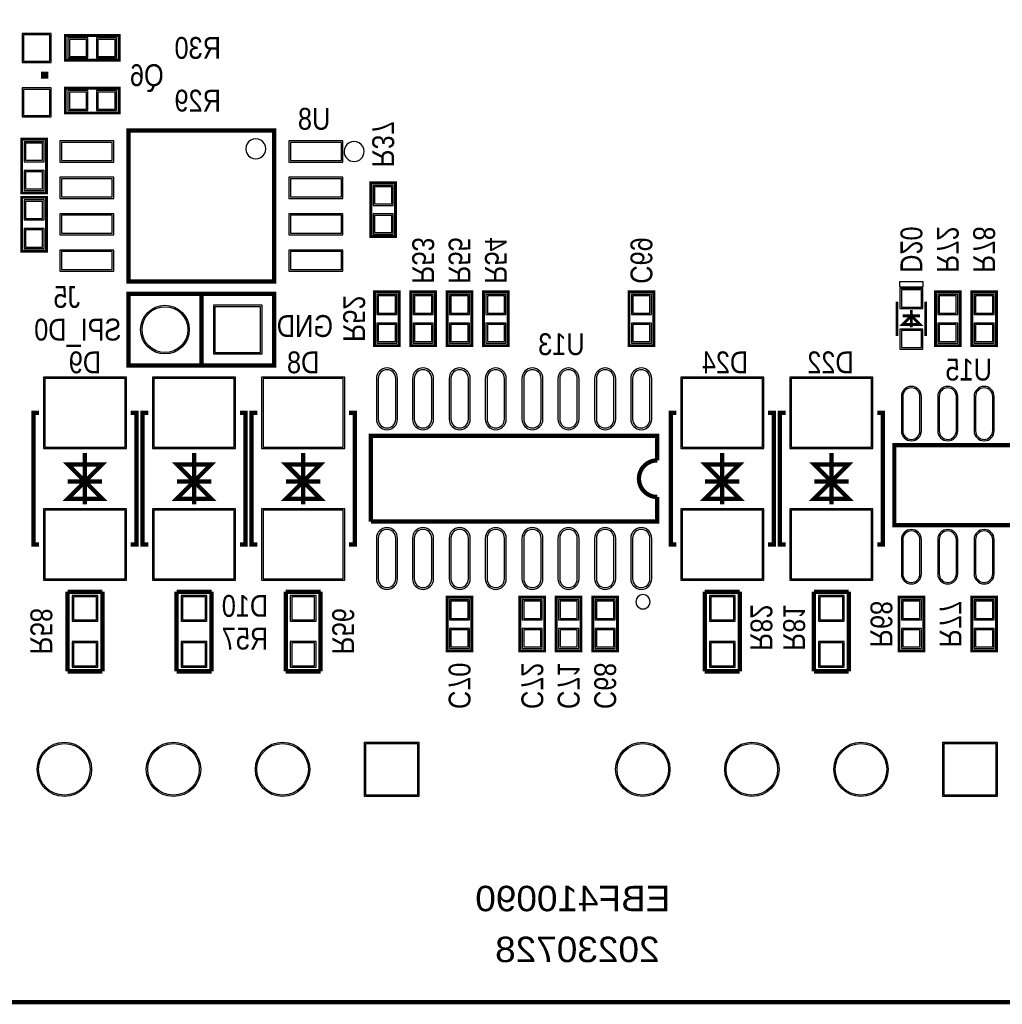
# Model space of a CAD drawing. Extents: x 0 to 137, y 0 to 82.
# Tile 2 of 10: x 19 to 53, y 0 to 34. Entities that reach past the tile are written whole.
import ezdxf
from ezdxf.enums import TextEntityAlignment as Align

# ---------------------------------------------------------------- set-up
doc = ezdxf.new("R2010")
doc.units = 0
for name, color, linetype in [('BG_OUTLINE', 80, 'CONTINUOUS'), ('BG_SILKSCREEN_BOTTOM', 40, 'CONTINUOUS'), ('PG_SILKSCREEN_BOTTOM', 140, 'CONTINUOUS'), ('PIN_BOTTOM', 202, 'CONTINUOUS'), ('PIN_SOLDERMASK_BOTTOM', 231, 'CONTINUOUS'), ('RD_SILKSCREEN_BOTTOM', 2, 'CONTINUOUS')]:
    doc.layers.add(name, color=color, linetype=linetype)

msp = doc.modelspace()

# ---------------------------------------------------------------- linework, layer by layer
at = {"layer": 'BG_OUTLINE'}
msp.add_lwpolyline([(3.048, 0, -0.414214), (0, 3.048), (0, 78.951836, -0.414214), (3.048, 81.999836), (133.951726, 81.999836, -0.414214), (136.999726, 78.951836), (136.999726, 3.048, -0.414214), (133.951726, 0)], format="xyb", close=True, dxfattribs=at)
at = {"layer": 'BG_OUTLINE', "const_width": 0.1524}
msp.add_lwpolyline([(3.048, 0), (133.951726, 0)], dxfattribs=at)
at = {"layer": 'PG_SILKSCREEN_BOTTOM'}
for points, const_width in [([(20.1422, 32.9057), (22.0218, 32.9057), (22.0218, 33.7693), (20.1422, 33.7693), (20.1422, 32.9057)], 0.1016), ([(19.4183, 32.512), (19.4183, 32.258)], 0.254), ([(22.0218, 31.9278), (20.1422, 31.9278), (20.1422, 31.0642), (22.0218, 31.0642), (22.0218, 31.9278)], 0.1016), ([(27.432, 25.172924), (22.352, 25.172924), (22.352, 30.453076), (27.432, 30.453076), (27.432, 25.172924)], 0.1524), ([(18.6182, 30.1498), (18.6182, 28.2702), (19.4818, 28.2702), (19.4818, 30.1498), (18.6182, 30.1498)], 0.1016), ([(30.8102, 28.6258), (30.8102, 26.7462), (31.6738, 26.7462), (31.6738, 28.6258), (30.8102, 28.6258)], 0.1016), ([(19.4818, 26.2382), (19.4818, 28.1178), (18.6182, 28.1178), (18.6182, 26.2382), (19.4818, 26.2382)], 0.1016), ([(27.432, 24.744934), (22.352, 24.744934), (22.352, 22.245066), (27.432, 22.245066), (27.432, 24.744934)], 0.150114), ([(24.892, 24.744934), (24.892, 22.245066)], 0.150114), ([(30.9372, 24.8158), (30.9372, 22.9362), (31.8008, 22.9362), (31.8008, 24.8158), (30.9372, 24.8158)], 0.1016), ([(32.2072, 24.8158), (32.2072, 22.9362), (33.0708, 22.9362), (33.0708, 24.8158), (32.2072, 24.8158)], 0.1016), ([(33.4772, 24.8158), (33.4772, 22.9362), (34.3408, 22.9362), (34.3408, 24.8158), (33.4772, 24.8158)], 0.1016), ([(34.7472, 24.8158), (34.7472, 22.9362), (35.6108, 22.9362), (35.6108, 24.8158), (34.7472, 24.8158)], 0.1016), ([(40.6908, 22.9362), (40.6908, 24.8158), (39.8272, 24.8158), (39.8272, 22.9362), (40.6908, 22.9362)], 0.1016), ([(50.526188, 24.8158), (50.526188, 22.9362), (51.389788, 22.9362), (51.389788, 24.8158), (50.526188, 24.8158)], 0.1016), ([(52.659788, 22.9362), (52.659788, 24.8158), (51.796188, 24.8158), (51.796188, 22.9362), (52.659788, 22.9362)], 0.1016), ([(49.187862, 24.475948), (49.187862, 23.276052)], 0.100076), ([(50.188114, 24.475948), (50.188114, 23.276052)], 0.100076), ([(49.687988, 24.175974), (49.687988, 23.576026)], 0.100076), ([(49.388014, 23.676102), (49.687988, 23.976076), (49.987962, 23.676102), (49.388014, 23.676102)], 0.100076), ([(49.388014, 23.976076), (49.987962, 23.976076)], 0.100076), ([(19.228054, 20.58797), (19.027902, 20.58797), (19.027902, 15.98803), (19.228054, 15.98803)], 0.150114), ([(22.427946, 20.58797), (22.628098, 20.58797), (22.628098, 15.98803), (22.427946, 15.98803)], 0.150114), ([(23.038054, 20.58797), (22.837902, 20.58797), (22.837902, 15.98803), (23.038054, 15.98803)], 0.150114), ([(26.237946, 20.58797), (26.438098, 20.58797), (26.438098, 15.98803), (26.237946, 15.98803)], 0.150114), ([(26.848054, 20.58797), (26.647902, 20.58797), (26.647902, 15.98803), (26.848054, 15.98803)], 0.150114), ([(30.047946, 20.58797), (30.248098, 20.58797), (30.248098, 15.98803), (30.047946, 15.98803)], 0.150114), ([(41.484042, 20.58797), (41.28389, 20.58797), (41.28389, 15.98803), (41.484042, 15.98803)], 0.150114), ([(44.683934, 20.58797), (44.884086, 20.58797), (44.884086, 15.98803), (44.683934, 15.98803)], 0.150114), ([(45.294042, 20.58797), (45.09389, 20.58797), (45.09389, 15.98803), (45.294042, 15.98803)], 0.150114), ([(48.493934, 20.58797), (48.694086, 20.58797), (48.694086, 15.98803), (48.493934, 15.98803)], 0.150114), ([(54.09311, 19.461226), (49.092866, 19.461226), (49.092866, 16.66113), (54.09311, 16.66113), (54.09311, 19.461226)], 0.150114), ([(20.828, 19.187922), (20.828, 17.388078)], 0.150114), ([(24.638, 19.187922), (24.638, 17.388078)], 0.150114), ([(28.448, 19.187922), (28.448, 17.388078)], 0.150114), ([(43.083988, 19.187922), (43.083988, 17.388078)], 0.150114), ([(46.893988, 19.187922), (46.893988, 17.388078)], 0.150114), ([(20.228052, 18.788126), (21.427948, 18.788126), (20.828, 18.187924), (20.228052, 18.788126)], 0.150114), ([(24.038052, 18.788126), (25.237948, 18.788126), (24.638, 18.187924), (24.038052, 18.788126)], 0.150114), ([(27.848052, 18.788126), (29.047948, 18.788126), (28.448, 18.187924), (27.848052, 18.788126)], 0.150114), ([(42.48404, 18.788126), (43.683936, 18.788126), (43.083988, 18.187924), (42.48404, 18.788126)], 0.150114), ([(46.29404, 18.788126), (47.493936, 18.788126), (46.893988, 18.187924), (46.29404, 18.788126)], 0.150114), ([(21.427948, 17.587976), (20.228052, 17.587976), (20.828, 18.187924), (21.427948, 17.587976)], 0.150114), ([(20.228052, 18.187924), (21.427948, 18.187924)], 0.150114), ([(21.427948, 18.187924), (20.228052, 18.187924)], 0.150114), ([(25.237948, 17.587976), (24.038052, 17.587976), (24.638, 18.187924), (25.237948, 17.587976)], 0.150114), ([(24.038052, 18.187924), (25.237948, 18.187924)], 0.150114), ([(25.237948, 18.187924), (24.038052, 18.187924)], 0.150114), ([(29.047948, 17.587976), (27.848052, 17.587976), (28.448, 18.187924), (29.047948, 17.587976)], 0.150114), ([(27.848052, 18.187924), (29.047948, 18.187924)], 0.150114), ([(29.047948, 18.187924), (27.848052, 18.187924)], 0.150114), ([(43.683936, 17.587976), (42.48404, 17.587976), (43.083988, 18.187924), (43.683936, 17.587976)], 0.150114), ([(42.48404, 18.187924), (43.683936, 18.187924)], 0.150114), ([(43.683936, 18.187924), (42.48404, 18.187924)], 0.150114), ([(47.493936, 17.587976), (46.29404, 17.587976), (46.893988, 18.187924), (47.493936, 17.587976)], 0.150114), ([(46.29404, 18.187924), (47.493936, 18.187924)], 0.150114), ([(47.493936, 18.187924), (46.29404, 18.187924)], 0.150114), ([(40.81399, 17.288002), (40.81399, 16.787876), (30.81401, 16.787876)], 0.150114), ([(20.2184, 14.3383), (20.2184, 11.557)], 0.1524), ([(21.4376, 14.3383), (20.2184, 14.3383)], 0.1524), ([(21.4376, 11.557), (21.4376, 14.3383)], 0.1524), ([(24.0284, 14.3383), (24.0284, 11.557)], 0.1524), ([(25.2476, 14.3383), (24.0284, 14.3383)], 0.1524), ([(25.2476, 11.557), (25.2476, 14.3383)], 0.1524), ([(27.8384, 14.3383), (27.8384, 11.557)], 0.1524), ([(29.0576, 14.3383), (27.8384, 14.3383)], 0.1524), ([(29.0576, 11.557), (29.0576, 14.3383)], 0.1524), ([(33.4772, 14.1478), (33.4772, 12.2682), (34.3408, 12.2682), (34.3408, 14.1478), (33.4772, 14.1478)], 0.1016), ([(36.8808, 12.2682), (36.8808, 14.1478), (36.0172, 14.1478), (36.0172, 12.2682), (36.8808, 12.2682)], 0.1016), ([(37.2872, 14.1478), (37.2872, 12.2682), (38.1508, 12.2682), (38.1508, 14.1478), (37.2872, 14.1478)], 0.1016), ([(38.56228, 14.1478), (38.56228, 12.2682), (39.42588, 12.2682), (39.42588, 14.1478), (38.56228, 14.1478)], 0.1016), ([(42.474388, 14.3383), (42.474388, 11.557)], 0.1524), ([(43.693588, 14.3383), (42.474388, 14.3383)], 0.1524), ([(43.693588, 11.557), (43.693588, 14.3383)], 0.1524), ([(46.284388, 14.3383), (46.284388, 11.557)], 0.1524), ([(47.503588, 14.3383), (46.284388, 14.3383)], 0.1524), ([(47.503588, 11.557), (47.503588, 14.3383)], 0.1524), ([(50.119788, 12.2682), (50.119788, 14.1478), (49.256188, 14.1478), (49.256188, 12.2682), (50.119788, 12.2682)], 0.1016), ([(51.796188, 14.1478), (51.796188, 12.2682), (52.659788, 12.2682), (52.659788, 14.1478), (51.796188, 14.1478)], 0.1016), ([(20.2184, 11.557), (21.4376, 11.557)], 0.1524), ([(24.0284, 11.557), (25.2476, 11.557)], 0.1524), ([(27.8384, 11.557), (29.0576, 11.557)], 0.1524), ([(42.474388, 11.557), (43.693588, 11.557)], 0.1524), ([(46.284388, 11.557), (47.503588, 11.557)], 0.1524)]:
    msp.add_lwpolyline(points, dxfattribs=dict(at, const_width=const_width))
for points in [[(27.142186, 29.812996, 1), (26.441814, 29.813004, 1)], [(30.576012, 29.718, 1), (29.876112, 29.71816, 1)], [(40.564054, 13.988034, 1), (40.063946, 13.987966, 1)]]:
    msp.add_lwpolyline(points, format="xyb", close=True, dxfattribs=at)
msp.add_lwpolyline([(49.287938, 25.175972), (50.088038, 25.175972), (50.088038, 24.976074), (49.287938, 24.976074)], close=True, dxfattribs=at)
at = {"layer": 'PG_SILKSCREEN_BOTTOM', "const_width": 0.150114}
msp.add_lwpolyline([(30.81401, 16.787876), (30.81401, 19.788124), (40.81399, 19.788124), (40.81399, 18.92808, 0.999984), (40.81399, 17.64792), (40.81399, 17.288002)], format="xyb", dxfattribs=at)
at = {"layer": 'PIN_BOTTOM'}
for points in [[(19.5961, 33.7947), (18.6817, 33.7947), (18.6817, 32.8803), (19.5961, 32.8803)], [(20.282408, 33.63722), (20.282408, 33.03778), (20.881848, 33.03778), (20.881848, 33.63722)], [(21.282152, 33.63722), (21.282152, 33.03778), (21.881592, 33.03778), (21.881592, 33.63722)], [(19.5961, 31.8897), (18.6817, 31.8897), (18.6817, 30.9753), (19.5961, 30.9753)], [(20.881848, 31.19628), (20.881848, 31.79572), (20.282408, 31.79572), (20.282408, 31.19628)], [(21.881592, 31.19628), (21.881592, 31.79572), (21.282152, 31.79572), (21.282152, 31.19628)], [(19.34972, 30.009592), (18.75028, 30.009592), (18.75028, 29.410152), (19.34972, 29.410152)], [(20.003008, 29.4005), (21.781008, 29.4005), (21.781008, 30.0355), (20.003008, 30.0355)], [(28.002992, 29.4005), (29.780992, 29.4005), (29.780992, 30.0355), (28.002992, 30.0355)], [(19.34972, 29.009848), (18.75028, 29.009848), (18.75028, 28.410408), (19.34972, 28.410408)], [(20.003008, 28.1305), (21.781008, 28.1305), (21.781008, 28.7655), (20.003008, 28.7655)], [(28.002992, 28.1305), (29.780992, 28.1305), (29.780992, 28.7655), (28.002992, 28.7655)], [(31.54172, 28.485592), (30.94228, 28.485592), (30.94228, 27.886152), (31.54172, 27.886152)], [(18.75028, 27.378152), (19.34972, 27.378152), (19.34972, 27.977592), (18.75028, 27.977592)], [(20.003008, 26.8605), (21.781008, 26.8605), (21.781008, 27.4955), (20.003008, 27.4955)], [(28.002992, 26.8605), (29.780992, 26.8605), (29.780992, 27.4955), (28.002992, 27.4955)], [(31.54172, 27.485848), (30.94228, 27.485848), (30.94228, 26.886408), (31.54172, 26.886408)], [(18.75028, 26.378408), (19.34972, 26.378408), (19.34972, 26.977848), (18.75028, 26.977848)], [(20.003008, 25.5905), (21.781008, 25.5905), (21.781008, 26.2255), (20.003008, 26.2255)], [(28.002992, 25.5905), (29.780992, 25.5905), (29.780992, 26.2255), (28.002992, 26.2255)], [(50.038, 24.885904), (49.337976, 24.885904), (49.337976, 24.285956), (50.038, 24.285956)], [(31.66872, 24.675592), (31.06928, 24.675592), (31.06928, 24.076152), (31.66872, 24.076152)], [(32.93872, 24.675592), (32.33928, 24.675592), (32.33928, 24.076152), (32.93872, 24.076152)], [(34.20872, 24.675592), (33.60928, 24.675592), (33.60928, 24.076152), (34.20872, 24.076152)], [(35.47872, 24.675592), (34.87928, 24.675592), (34.87928, 24.076152), (35.47872, 24.076152)], [(39.95928, 24.076152), (40.55872, 24.076152), (40.55872, 24.675592), (39.95928, 24.675592)], [(51.257708, 24.675592), (50.658268, 24.675592), (50.658268, 24.076152), (51.257708, 24.076152)], [(51.928268, 24.076152), (52.527708, 24.076152), (52.527708, 24.675592), (51.928268, 24.675592)], [(26.9621, 22.6949), (26.9621, 24.294846), (25.362154, 24.294846), (25.362154, 22.6949)], [(31.66872, 23.675848), (31.06928, 23.675848), (31.06928, 23.076408), (31.66872, 23.076408)], [(32.93872, 23.675848), (32.33928, 23.675848), (32.33928, 23.076408), (32.93872, 23.076408)], [(34.20872, 23.675848), (33.60928, 23.675848), (33.60928, 23.076408), (34.20872, 23.076408)], [(35.47872, 23.675848), (34.87928, 23.675848), (34.87928, 23.076408), (35.47872, 23.076408)], [(39.95928, 23.076408), (40.55872, 23.076408), (40.55872, 23.675848), (39.95928, 23.675848)], [(50.038, 23.466044), (49.337976, 23.466044), (49.337976, 22.866096), (50.038, 22.866096)], [(51.257708, 23.675848), (50.658268, 23.675848), (50.658268, 23.076408), (51.257708, 23.076408)], [(51.928268, 23.076408), (52.527708, 23.076408), (52.527708, 23.675848), (51.928268, 23.675848)], [(22.228048, 21.787993), (19.427952, 21.787993), (19.427952, 19.387947), (22.228048, 19.387947)], [(26.038048, 21.787993), (23.237952, 21.787993), (23.237952, 19.387947), (26.038048, 19.387947)], [(29.848048, 21.787993), (27.047952, 21.787993), (27.047952, 19.387947), (29.848048, 19.387947)], [(44.484036, 21.787993), (41.68394, 21.787993), (41.68394, 19.387947), (44.484036, 19.387947)], [(48.294036, 21.787993), (45.49394, 21.787993), (45.49394, 19.387947), (48.294036, 19.387947)], [(22.228048, 17.188053), (19.427952, 17.188053), (19.427952, 14.788007), (22.228048, 14.788007)], [(26.038048, 17.188053), (23.237952, 17.188053), (23.237952, 14.788007), (26.038048, 14.788007)], [(29.848048, 17.188053), (27.047952, 17.188053), (27.047952, 14.788007), (29.848048, 14.788007)], [(44.484036, 17.188053), (41.68394, 17.188053), (41.68394, 14.788007), (44.484036, 14.788007)], [(48.294036, 17.188053), (45.49394, 17.188053), (45.49394, 14.788007), (48.294036, 14.788007)], [(21.22805, 14.15415), (20.42795, 14.15415), (20.42795, 13.35405), (21.22805, 13.35405)], [(25.03805, 14.15415), (24.23795, 14.15415), (24.23795, 13.35405), (25.03805, 13.35405)], [(28.84805, 14.15415), (28.04795, 14.15415), (28.04795, 13.35405), (28.84805, 13.35405)], [(43.484038, 14.15415), (42.683938, 14.15415), (42.683938, 13.35405), (43.484038, 13.35405)], [(47.294038, 14.15415), (46.493938, 14.15415), (46.493938, 13.35405), (47.294038, 13.35405)], [(34.20872, 14.007592), (33.60928, 14.007592), (33.60928, 13.408152), (34.20872, 13.408152)], [(36.14928, 13.408152), (36.74872, 13.408152), (36.74872, 14.007592), (36.14928, 14.007592)], [(38.01872, 14.007592), (37.41928, 14.007592), (37.41928, 13.408152), (38.01872, 13.408152)], [(39.2938, 14.007592), (38.69436, 14.007592), (38.69436, 13.408152), (39.2938, 13.408152)], [(49.388268, 13.408152), (49.987708, 13.408152), (49.987708, 14.007592), (49.388268, 14.007592)], [(52.527708, 14.007592), (51.928268, 14.007592), (51.928268, 13.408152), (52.527708, 13.408152)], [(34.20872, 13.007848), (33.60928, 13.007848), (33.60928, 12.408408), (34.20872, 12.408408)], [(36.14928, 12.408408), (36.74872, 12.408408), (36.74872, 13.007848), (36.14928, 13.007848)], [(38.01872, 13.007848), (37.41928, 13.007848), (37.41928, 12.408408), (38.01872, 12.408408)], [(39.2938, 13.007848), (38.69436, 13.007848), (38.69436, 12.408408), (39.2938, 12.408408)], [(49.388268, 12.408408), (49.987708, 12.408408), (49.987708, 13.007848), (49.388268, 13.007848)], [(52.527708, 13.007848), (51.928268, 13.007848), (51.928268, 12.408408), (52.527708, 12.408408)], [(21.22805, 12.55395), (20.42795, 12.55395), (20.42795, 11.75385), (21.22805, 11.75385)], [(25.03805, 12.55395), (24.23795, 12.55395), (24.23795, 11.75385), (25.03805, 11.75385)], [(28.84805, 12.55395), (28.04795, 12.55395), (28.04795, 11.75385), (28.84805, 11.75385)], [(43.484038, 12.55395), (42.683938, 12.55395), (42.683938, 11.75385), (43.484038, 11.75385)], [(47.294038, 12.55395), (46.493938, 12.55395), (46.493938, 11.75385), (47.294038, 11.75385)], [(32.438213, 9.032367), (32.438213, 7.232269), (30.638115, 7.232269), (30.638115, 9.032367)], [(52.638071, 9.032367), (52.638071, 7.232269), (50.837973, 7.232269), (50.837973, 9.032367)]]:
    msp.add_lwpolyline(points, close=True, dxfattribs=at)
for points in [[(31.06928, 21.78812), (31.06928, 20.36572, 1), (31.67888, 20.36572), (31.67888, 21.78812, 1)], [(32.32912, 21.78812), (32.32912, 20.36572, 1), (32.93872, 20.36572), (32.93872, 21.78812, 1)], [(33.60928, 21.78812), (33.60928, 20.36572, 1), (34.21888, 20.36572), (34.21888, 21.78812, 1)], [(34.86912, 21.78812), (34.86912, 20.36572, 1), (35.47872, 20.36572), (35.47872, 21.78812, 1)], [(36.14928, 21.78812), (36.14928, 20.36572, 1), (36.75888, 20.36572), (36.75888, 21.78812, 1)], [(37.40912, 21.78812), (37.40912, 20.36572, 1), (38.01872, 20.36572), (38.01872, 21.78812, 1)], [(38.68928, 21.78812), (38.68928, 20.36572, 1), (39.29888, 20.36572), (39.29888, 21.78812, 1)], [(39.94912, 21.78812), (39.94912, 20.36572, 1), (40.55872, 20.36572), (40.55872, 21.78812, 1)], [(49.388014, 21.161375), (49.388014, 19.961225, 1), (49.987962, 19.961225), (49.987962, 21.161375, 1)], [(50.658014, 21.161375), (50.658014, 19.961225, 1), (51.257962, 19.961225), (51.257962, 21.161375, 1)], [(51.928014, 21.161375), (51.928014, 19.961225, 1), (52.527962, 19.961225), (52.527962, 21.161375, 1)], [(31.06928, 16.21028), (31.06928, 14.78788, 1), (31.67888, 14.78788), (31.67888, 16.21028, 1)], [(32.32912, 16.21028), (32.32912, 14.78788, 1), (32.93872, 14.78788), (32.93872, 16.21028, 1)], [(33.60928, 16.21028), (33.60928, 14.78788, 1), (34.21888, 14.78788), (34.21888, 16.21028, 1)], [(34.86912, 16.21028), (34.86912, 14.78788, 1), (35.47872, 14.78788), (35.47872, 16.21028, 1)], [(36.14928, 16.21028), (36.14928, 14.78788, 1), (36.75888, 14.78788), (36.75888, 16.21028, 1)], [(37.40912, 16.21028), (37.40912, 14.78788, 1), (38.01872, 14.78788), (38.01872, 16.21028, 1)], [(38.68928, 16.21028), (38.68928, 14.78788, 1), (39.29888, 14.78788), (39.29888, 16.21028, 1)], [(39.94912, 16.21028), (39.94912, 14.78788, 1), (40.55872, 14.78788), (40.55872, 16.21028, 1)], [(49.388014, 16.161131), (49.388014, 14.960981, 1), (49.987962, 14.960981), (49.987962, 16.161131, 1)], [(50.658014, 16.161131), (50.658014, 14.960981, 1), (51.257962, 14.960981), (51.257962, 16.161131, 1)], [(51.928014, 16.161131), (51.928014, 14.960981, 1), (52.527962, 14.960981), (52.527962, 16.161131, 1)]]:
    msp.add_lwpolyline(points, format="xyb", close=True, dxfattribs=at)
for centre, radius in [((23.622, 23.495), 0.799973), ((20.108164, 8.132318), 0.900049), ((23.918164, 8.132318), 0.900049), ((27.728164, 8.132318), 0.900049), ((40.308022, 8.132318), 0.900049), ((44.118022, 8.132318), 0.900049), ((47.928022, 8.132318), 0.900049)]:
    msp.add_circle(centre, radius, dxfattribs=at)
at = {"layer": 'PIN_SOLDERMASK_BOTTOM'}
for points in [[(19.646138, 33.844738), (18.631662, 33.844738), (18.631662, 32.830262), (19.646138, 32.830262)], [(20.231608, 33.68802), (20.231608, 32.98698), (20.932648, 32.98698), (20.932648, 33.68802)], [(21.231352, 33.68802), (21.231352, 32.98698), (21.932392, 32.98698), (21.932392, 33.68802)], [(19.646138, 31.939738), (18.631662, 31.939738), (18.631662, 30.925262), (19.646138, 30.925262)], [(20.932648, 31.14548), (20.932648, 31.84652), (20.231608, 31.84652), (20.231608, 31.14548)], [(21.932392, 31.14548), (21.932392, 31.84652), (21.231352, 31.84652), (21.231352, 31.14548)], [(19.40052, 30.060392), (18.69948, 30.060392), (18.69948, 29.359352), (19.40052, 29.359352)], [(19.952208, 29.3497), (21.831808, 29.3497), (21.831808, 30.0863), (19.952208, 30.0863)], [(27.952192, 29.3497), (29.831792, 29.3497), (29.831792, 30.0863), (27.952192, 30.0863)], [(19.40052, 29.060648), (18.69948, 29.060648), (18.69948, 28.359608), (19.40052, 28.359608)], [(19.952208, 28.0797), (21.831808, 28.0797), (21.831808, 28.8163), (19.952208, 28.8163)], [(27.952192, 28.0797), (29.831792, 28.0797), (29.831792, 28.8163), (27.952192, 28.8163)], [(31.59252, 28.536392), (30.89148, 28.536392), (30.89148, 27.835352), (31.59252, 27.835352)], [(18.69948, 27.327352), (19.40052, 27.327352), (19.40052, 28.028392), (18.69948, 28.028392)], [(19.952208, 26.8097), (21.831808, 26.8097), (21.831808, 27.5463), (19.952208, 27.5463)], [(27.952192, 26.8097), (29.831792, 26.8097), (29.831792, 27.5463), (27.952192, 27.5463)], [(31.59252, 27.536648), (30.89148, 27.536648), (30.89148, 26.835608), (31.59252, 26.835608)], [(18.69948, 26.327608), (19.40052, 26.327608), (19.40052, 27.028648), (18.69948, 27.028648)], [(19.952208, 25.5397), (21.831808, 25.5397), (21.831808, 26.2763), (19.952208, 26.2763)], [(27.952192, 25.5397), (29.831792, 25.5397), (29.831792, 26.2763), (27.952192, 26.2763)], [(50.088038, 24.935942), (49.287938, 24.935942), (49.287938, 24.235918), (50.088038, 24.235918)], [(31.71952, 24.726392), (31.01848, 24.726392), (31.01848, 24.025352), (31.71952, 24.025352)], [(32.98952, 24.726392), (32.28848, 24.726392), (32.28848, 24.025352), (32.98952, 24.025352)], [(34.25952, 24.726392), (33.55848, 24.726392), (33.55848, 24.025352), (34.25952, 24.025352)], [(35.52952, 24.726392), (34.82848, 24.726392), (34.82848, 24.025352), (35.52952, 24.025352)], [(39.90848, 24.025352), (40.60952, 24.025352), (40.60952, 24.726392), (39.90848, 24.726392)], [(51.308508, 24.726392), (50.607468, 24.726392), (50.607468, 24.025352), (51.308508, 24.025352)], [(51.877468, 24.025352), (52.578508, 24.025352), (52.578508, 24.726392), (51.877468, 24.726392)], [(27.012138, 22.644862), (27.012138, 24.344884), (25.312116, 24.344884), (25.312116, 22.644862)], [(31.71952, 23.726648), (31.01848, 23.726648), (31.01848, 23.025608), (31.71952, 23.025608)], [(32.98952, 23.726648), (32.28848, 23.726648), (32.28848, 23.025608), (32.98952, 23.025608)], [(34.25952, 23.726648), (33.55848, 23.726648), (33.55848, 23.025608), (34.25952, 23.025608)], [(35.52952, 23.726648), (34.82848, 23.726648), (34.82848, 23.025608), (35.52952, 23.025608)], [(39.90848, 23.025608), (40.60952, 23.025608), (40.60952, 23.726648), (39.90848, 23.726648)], [(50.088038, 23.516082), (49.287938, 23.516082), (49.287938, 22.816058), (50.088038, 22.816058)], [(51.308508, 23.726648), (50.607468, 23.726648), (50.607468, 23.025608), (51.308508, 23.025608)], [(51.877468, 23.025608), (52.578508, 23.025608), (52.578508, 23.726648), (51.877468, 23.726648)], [(22.277959, 21.838031), (19.378041, 21.838031), (19.378041, 19.337909), (22.277959, 19.337909)], [(26.087959, 21.838031), (23.188041, 21.838031), (23.188041, 19.337909), (26.087959, 19.337909)], [(29.897959, 21.838031), (26.998041, 21.838031), (26.998041, 19.337909), (29.897959, 19.337909)], [(44.533947, 21.838031), (41.634029, 21.838031), (41.634029, 19.337909), (44.533947, 19.337909)], [(48.343947, 21.838031), (45.444029, 21.838031), (45.444029, 19.337909), (48.343947, 19.337909)], [(22.277959, 17.238091), (19.378041, 17.238091), (19.378041, 14.737969), (22.277959, 14.737969)], [(26.087959, 17.238091), (23.188041, 17.238091), (23.188041, 14.737969), (26.087959, 14.737969)], [(29.897959, 17.238091), (26.998041, 17.238091), (26.998041, 14.737969), (29.897959, 14.737969)], [(44.533947, 17.238091), (41.634029, 17.238091), (41.634029, 14.737969), (44.533947, 14.737969)], [(48.343947, 17.238091), (45.444029, 17.238091), (45.444029, 14.737969), (48.343947, 14.737969)], [(21.277961, 14.204061), (20.378039, 14.204061), (20.378039, 13.304139), (21.277961, 13.304139)], [(25.087961, 14.204061), (24.188039, 14.204061), (24.188039, 13.304139), (25.087961, 13.304139)], [(28.897961, 14.204061), (27.998039, 14.204061), (27.998039, 13.304139), (28.897961, 13.304139)], [(43.533949, 14.204061), (42.634027, 14.204061), (42.634027, 13.304139), (43.533949, 13.304139)], [(47.343949, 14.204061), (46.444027, 14.204061), (46.444027, 13.304139), (47.343949, 13.304139)], [(34.25952, 14.058392), (33.55848, 14.058392), (33.55848, 13.357352), (34.25952, 13.357352)], [(36.09848, 13.357352), (36.79952, 13.357352), (36.79952, 14.058392), (36.09848, 14.058392)], [(38.06952, 14.058392), (37.36848, 14.058392), (37.36848, 13.357352), (38.06952, 13.357352)], [(39.3446, 14.058392), (38.64356, 14.058392), (38.64356, 13.357352), (39.3446, 13.357352)], [(49.337468, 13.357352), (50.038508, 13.357352), (50.038508, 14.058392), (49.337468, 14.058392)], [(52.578508, 14.058392), (51.877468, 14.058392), (51.877468, 13.357352), (52.578508, 13.357352)], [(34.25952, 13.058648), (33.55848, 13.058648), (33.55848, 12.357608), (34.25952, 12.357608)], [(36.09848, 12.357608), (36.79952, 12.357608), (36.79952, 13.058648), (36.09848, 13.058648)], [(38.06952, 13.058648), (37.36848, 13.058648), (37.36848, 12.357608), (38.06952, 12.357608)], [(39.3446, 13.058648), (38.64356, 13.058648), (38.64356, 12.357608), (39.3446, 12.357608)], [(49.337468, 12.357608), (50.038508, 12.357608), (50.038508, 13.058648), (49.337468, 13.058648)], [(52.578508, 13.058648), (51.877468, 13.058648), (51.877468, 12.357608), (52.578508, 12.357608)], [(21.277961, 12.603861), (20.378039, 12.603861), (20.378039, 11.703939), (21.277961, 11.703939)], [(25.087961, 12.603861), (24.188039, 12.603861), (24.188039, 11.703939), (25.087961, 11.703939)], [(28.897961, 12.603861), (27.998039, 12.603861), (27.998039, 11.703939), (28.897961, 11.703939)], [(43.533949, 12.603861), (42.634027, 12.603861), (42.634027, 11.703939), (43.533949, 11.703939)], [(47.343949, 12.603861), (46.444027, 12.603861), (46.444027, 11.703939), (47.343949, 11.703939)], [(32.488124, 9.082278), (32.488124, 7.182358), (30.588204, 7.182358), (30.588204, 9.082278)], [(52.687982, 9.082278), (52.687982, 7.182358), (50.788062, 7.182358), (50.788062, 9.082278)]]:
    msp.add_lwpolyline(points, close=True, dxfattribs=at)
for points in [[(31.00578, 21.78812), (31.00578, 20.36572, 1), (31.74238, 20.36572), (31.74238, 21.78812, 1)], [(32.26562, 21.78812), (32.26562, 20.36572, 1), (33.00222, 20.36572), (33.00222, 21.78812, 1)], [(33.54578, 21.78812), (33.54578, 20.36572, 1), (34.28238, 20.36572), (34.28238, 21.78812, 1)], [(34.80562, 21.78812), (34.80562, 20.36572, 1), (35.54222, 20.36572), (35.54222, 21.78812, 1)], [(36.08578, 21.78812), (36.08578, 20.36572, 1), (36.82238, 20.36572), (36.82238, 21.78812, 1)], [(37.34562, 21.78812), (37.34562, 20.36572, 1), (38.08222, 20.36572), (38.08222, 21.78812, 1)], [(38.62578, 21.78812), (38.62578, 20.36572, 1), (39.36238, 20.36572), (39.36238, 21.78812, 1)], [(39.88562, 21.78812), (39.88562, 20.36572, 1), (40.62222, 20.36572), (40.62222, 21.78812, 1)], [(49.337976, 21.161248), (49.337976, 19.961352, 1), (50.038, 19.961352), (50.038, 21.161248, 1)], [(50.607976, 21.161248), (50.607976, 19.961352, 1), (51.308, 19.961352), (51.308, 21.161248, 1)], [(51.877976, 21.161248), (51.877976, 19.961352, 1), (52.578, 19.961352), (52.578, 21.161248, 1)], [(31.00578, 16.21028), (31.00578, 14.78788, 1), (31.74238, 14.78788), (31.74238, 16.21028, 1)], [(32.26562, 16.21028), (32.26562, 14.78788, 1), (33.00222, 14.78788), (33.00222, 16.21028, 1)], [(33.54578, 16.21028), (33.54578, 14.78788, 1), (34.28238, 14.78788), (34.28238, 16.21028, 1)], [(34.80562, 16.21028), (34.80562, 14.78788, 1), (35.54222, 14.78788), (35.54222, 16.21028, 1)], [(36.08578, 16.21028), (36.08578, 14.78788, 1), (36.82238, 14.78788), (36.82238, 16.21028, 1)], [(37.34562, 16.21028), (37.34562, 14.78788, 1), (38.08222, 14.78788), (38.08222, 16.21028, 1)], [(38.62578, 16.21028), (38.62578, 14.78788, 1), (39.36238, 14.78788), (39.36238, 16.21028, 1)], [(39.88562, 16.21028), (39.88562, 14.78788, 1), (40.62222, 14.78788), (40.62222, 16.21028, 1)], [(49.337976, 16.161004), (49.337976, 14.961108, 1), (50.038, 14.961108), (50.038, 16.161004, 1)], [(50.607976, 16.161004), (50.607976, 14.961108, 1), (51.308, 14.961108), (51.308, 16.161004, 1)], [(51.877976, 16.161004), (51.877976, 14.961108, 1), (52.578, 14.961108), (52.578, 16.161004, 1)]]:
    msp.add_lwpolyline(points, format="xyb", close=True, dxfattribs=at)
for centre, radius in [((23.622, 23.495), 0.850011), ((20.108164, 8.132318), 0.94996), ((23.918164, 8.132318), 0.94996), ((27.728164, 8.132318), 0.94996), ((40.308022, 8.132318), 0.94996), ((44.118022, 8.132318), 0.94996), ((47.928022, 8.132318), 0.94996)]:
    msp.add_circle(centre, radius, dxfattribs=at)

# ---------------------------------------------------------------- texts
at = {"layer": 'BG_SILKSCREEN_BOTTOM', "text_generation_flag": 2}
for s, height, width, p in [('SPI_D0', 0.762, 0.866667, (22.098, 23.114)), ('GND', 0.762, 0.866667, (29.4894, 23.241)), ('EBF410090', 0.889, 1.085714, (41.275, 3.175)), ('20230728', 0.889, 1.085714, (40.894, 1.397))]:
    msp.add_text(s, height=height, dxfattribs=dict(at, width=width)).set_placement(p)
at = {"layer": 'RD_SILKSCREEN_BOTTOM', "text_generation_flag": 2, "width": 0.866667}
for s, p in [('R30', (24.765, 32.9565)), ('Q6', (22.987, 32.004)), ('R29', (24.765, 31.115)), ('U8', (28.829, 30.48)), ('J5', (20.193, 24.257)), ('U13', (37.465, 22.606)), ('D9', (20.828, 21.971)), ('D8', (28.448, 21.971)), ('D24', (43.18, 21.971)), ('D22', (46.863, 21.971)), ('U15', (51.689, 21.717)), ('D10', (26.416, 13.462)), ('R57', (26.416, 12.319))]:
    msp.add_text(s, height=0.762, dxfattribs=at).set_placement(p, align=Align.CENTER)
for s, p in [('R37', (30.861, 29.972)), ('D20', (49.306988, 26.290016)), ('R72', (50.576988, 26.290016)), ('R78', (51.846988, 26.290016)), ('R53', (32.258, 25.909016)), ('R55', (33.528, 25.909016)), ('R54', (34.798, 25.909016)), ('C69', (39.878, 25.909016)), ('R52', (29.845, 23.876)), ('R82', (44.069, 13.081)), ('R81', (45.212, 13.081)), ('R68', (48.26, 13.208)), ('R77', (50.673, 13.208)), ('R58', (18.923, 12.954)), ('R56', (29.464, 12.954)), ('C70', (33.528, 11.050016)), ('C72', (36.068, 11.050016)), ('C71', (37.338, 11.050016)), ('C68', (38.61308, 11.050016))]:
    msp.add_text(s, height=0.762, rotation=270, dxfattribs=at).set_placement(p, align=Align.CENTER)

doc.saveas('drawing.dxf')
